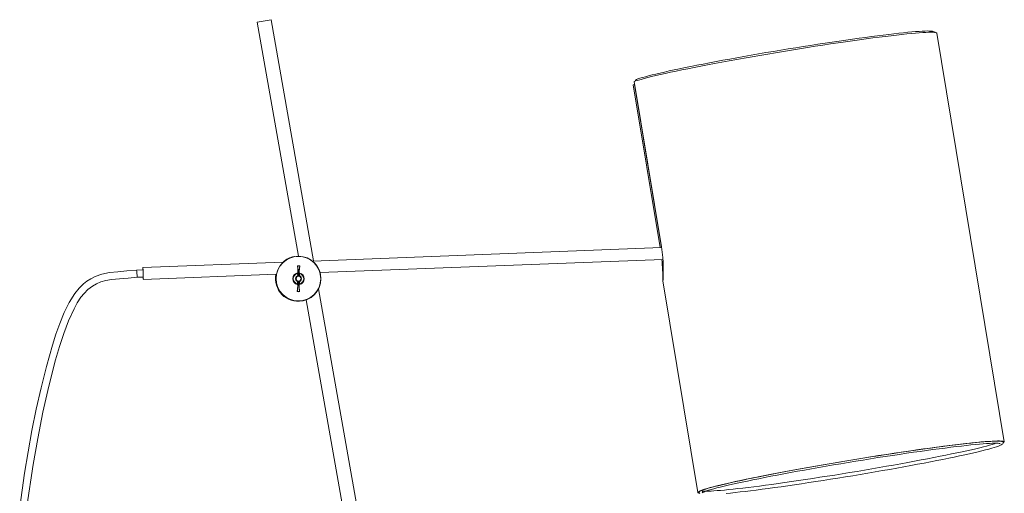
# Model space of a CAD drawing. Header units: millimetres. Extents: x -825 to 912, y -2402 to -37.
# Tile 2 of 4: x -561 to 269, y -1170 to -770. Entities that reach past the tile are written whole.
import ezdxf

# ---------------------------------------------------------------- set-up
doc = ezdxf.new("R2010")
doc.units = ezdxf.units.MM

msp = doc.modelspace()

# ---------------------------------------------------------------- linework, layer by layer
at = {"color": 7, "linetype": 'Continuous', "lineweight": 15}
for p, q in [((-361.25, -772.05), (-349.43, -769.97)), ((-361.25, -772.05), (-326.41, -969.63)), ((-313.52, -973.64), (-349.43, -769.97)), ((269.01, -1126.34), (211.97, -781.38)), ((-42.95, -824.68), (-43.96, -824.84)), ((-21.22, -962.39), (-43.96, -824.84)), ((-43.31, -822.21), (-20.26, -961.67)), ((-20.19, -962.35), (-42.95, -824.68)), ((-20.16, -962.35), (-314.62, -973.68)), ((-329.82, -969.95), (-330, -969.98)), ((-329.64, -969.92), (-329.82, -969.95)), ((-339.25, -974.63), (-457.57, -979.18)), ((-339.15, -974.53), (-339.34, -974.72)), ((-308.07, -983.44), (-19, -972.31)), ((-457.5, -981.18), (-462.85, -981.39)), ((-462.43, -987.38), (-457.27, -987.18)), ((-457.19, -989.18), (-345.04, -984.86)), ((-345.01, -984.73), (-345.07, -984.95)), ((-327.18, -983.82), (-327.19, -983.82)), ((-327.11, -983.81), (-327.14, -983.81)), ((-327.11, -984.31), (-326.6, -984.28)), ((-326.97, -986.13), (-327.11, -984.31)), ((-326.97, -986.13), (-326.47, -986.09)), ((-326.73, -983.28), (-326.69, -983.28)), ((-326.67, -986.15), (-326.72, -986.16)), ((-326.6, -984.28), (-326.47, -986.09)), ((-325.61, -982.61), (-326.03, -986.1)), ((-325.35, -984.34), (-325.54, -986.15)), ((-327.27, -993.42), (-327.24, -993.42)), ((-327.22, -992.91), (-327.04, -991.09)), ((-326.83, -993.96), (-326.87, -993.96)), ((-326.82, -994.6), (-326.54, -991.14)), ((-326.54, -991.14), (-326.72, -992.95)), ((-326.1, -991.15), (-325.6, -991.11)), ((-325.85, -991.08), (-325.8, -991.07)), ((-325.6, -991.11), (-325.47, -992.93)), ((-325.49, -993.44), (-325.49, -993.44)), ((-19.01, -990.53), (10.52, -1169.08)), ((-65.43, -2380.62), (-309.37, -997.17)), ((-323.4, -1007.41), (-323.22, -1007.37)), ((-323.22, -1007.37), (-323.04, -1007.34)), ((-319.91, -1006.51), (-77.62, -2380.62))]:
    msp.add_line(p, q, dxfattribs=at)
at = {"color": 8, "linetype": 'Continuous', "lineweight": 15}
for p, q in [((-326.95, -986.21), (-326.97, -986.13)), ((-326.47, -986.09), (-326.46, -986.13)), ((-325.81, -984.29), (-325.35, -984.34)), ((-327.04, -991.09), (-327.02, -991.01)), ((-326.53, -991.11), (-326.54, -991.14)), ((-326.1, -991.15), (-326.1, -991.11)), ((-325.93, -992.96), (-325.47, -992.93))]:
    msp.add_line(p, q, dxfattribs=at)
at = {"color": 7, "linetype": 'Continuous', "lineweight": 15, "flags": 128}
for points in [[(-43.31, -822.21), (-41.66, -821.64), (-39.67, -821.01), (-37.35, -820.34), (-34.71, -819.62), (-31.76, -818.85), (-28.49, -818.04), (-24.93, -817.19), (-21.08, -816.3), (-16.95, -815.37), (-12.55, -814.41), (-7.89, -813.42), (-2.99, -812.4), (2.14, -811.35), (7.48, -810.28), (13.03, -809.19), (18.77, -808.08), (24.68, -806.96), (30.74, -805.82), (36.94, -804.68), (43.27, -803.54), (49.7, -802.39), (56.23, -801.24), (62.82, -800.1), (69.47, -798.96), (76.15, -797.83), (82.85, -796.72), (89.55, -795.62), (96.23, -794.54), (102.87, -793.49), (109.46, -792.46), (115.98, -791.45), (122.41, -790.48), (128.74, -789.54), (134.93, -788.64), (140.99, -787.77), (146.9, -786.94), (152.62, -786.16), (158.17, -785.42), (163.51, -784.73), (168.63, -784.09), (173.52, -783.49), (178.16, -782.95), (182.55, -782.46), (186.67, -782.03), (190.52, -781.65), (194.07, -781.33), (197.32, -781.06), (200.26, -780.86), (202.89, -780.71), (205.2, -780.62), (207.17, -780.59), (208.82, -780.63), (210.12, -780.72), (211.08, -780.87), (211.69, -781.07), (211.96, -781.34), (211.97, -781.38)], [(210.67, -780.81), (210.34, -780.43), (209.9, -780.15), (209.35, -779.93), (208.48, -779.73), (207.27, -779.59), (205.86, -779.53), (204.06, -779.52), (202.01, -779.57), (199.68, -779.68), (197.07, -779.83), (194.19, -780.04), (191.04, -780.31), (187.63, -780.62), (183.96, -780.99), (180.05, -781.4), (175.9, -781.87), (171.52, -782.38), (166.92, -782.94), (162.12, -783.54), (157.12, -784.19), (151.94, -784.88), (146.6, -785.6), (141.09, -786.37), (135.44, -787.18), (129.66, -788.01), (123.76, -788.88), (117.77, -789.79), (111.68, -790.71), (105.53, -791.67), (99.32, -792.65), (93.06, -793.65), (86.79, -794.67), (80.5, -795.7), (74.21, -796.75), (67.95, -797.81), (61.72, -798.88), (55.54, -799.95), (49.43, -801.03), (43.4, -802.11), (37.47, -803.19), (31.64, -804.26), (25.95, -805.32), (20.38, -806.38), (14.98, -807.42), (9.73, -808.44), (4.67, -809.45), (-0.21, -810.44), (-4.88, -811.41), (-9.34, -812.35), (-13.57, -813.27), (-17.57, -814.15), (-21.33, -815.01), (-24.83, -815.83), (-28.07, -816.62), (-31.04, -817.37), (-33.74, -818.08), (-36.16, -818.76), (-38.29, -819.39), (-40.14, -819.98), (-41.29, -820.39)], [(-20.26, -961.67), (-19.61, -966.13), (-19.12, -970.65), (-18.82, -974.85), (-18.66, -978.85), (-18.63, -982.36), (-18.68, -985.43), (-18.77, -987.8), (-18.87, -989.52), (-18.95, -990.42), (-19, -990.53)], [(-457.46, -980.83), (-457.51, -979.95), (-457.55, -979.39), (-457.57, -979.18), (-457.58, -979.35), (-457.58, -979.87), (-457.56, -980.71), (-457.55, -981.13)], [(-327.05, -977.77), (-327.05, -977.76), (-327.04, -977.75), (-327.03, -977.75), (-327.02, -977.74), (-327.01, -977.73), (-326.99, -977.73), (-326.97, -977.72), (-326.95, -977.72)], [(-326.66, -982.6), (-326.85, -980.18), (-327.05, -977.77)], [(-326.95, -977.72), (-326.94, -977.9), (-326.88, -978.62), (-326.65, -981.48), (-326.56, -982.55)], [(-325.7, -982.56), (-325.69, -982.38), (-325.62, -981.67), (-325.35, -978.81), (-325.25, -977.74)], [(-325.15, -977.8), (-325.38, -980.2), (-325.61, -982.61)], [(-325.25, -977.74), (-325.23, -977.75), (-325.21, -977.75), (-325.19, -977.76), (-325.18, -977.76), (-325.17, -977.77), (-325.16, -977.78), (-325.15, -977.79), (-325.15, -977.8)], [(-462.85, -981.39), (-471.1, -982.1), (-478.71, -982.69), (-485.76, -983.47), (-492.13, -984.78), (-497.68, -986.73), (-501.57, -988.65), (-504.74, -990.66), (-507.53, -992.85), (-511.37, -996.69), (-514.83, -1001.02), (-519.66, -1008.77), (-523.87, -1017.27), (-527.62, -1026.37), (-530.88, -1035.53), (-533.78, -1044.6), (-538.96, -1062.85), (-543.46, -1080.69), (-547.5, -1098.61), (-551.14, -1116.62), (-554.42, -1134.72), (-557.37, -1152.88), (-561.47, -1181.5)], [(-555.34, -1181.04), (-550.11, -1145.5), (-546.28, -1123.39), (-541.94, -1101.37), (-536.97, -1079.39), (-531.19, -1057.14), (-527.92, -1045.93), (-524.32, -1034.88), (-520.29, -1024.15), (-515.62, -1013.94), (-512.96, -1009.12), (-509.83, -1004.34), (-507.2, -1001.03), (-504.03, -997.77), (-500.17, -994.8), (-496.77, -992.88), (-492.95, -991.31), (-488.71, -990.12), (-484.09, -989.31), (-477.38, -988.6), (-470.11, -988.04), (-462.43, -987.38)], [(-462.43, -987.38), (-462.42, -987.27), (-462.44, -986.81), (-462.48, -986.22), (-462.53, -985.4), (-462.6, -984.44), (-462.67, -983.46), (-462.73, -982.63), (-462.78, -982.02), (-462.83, -981.52), (-462.85, -981.39), (-462.85, -981.4)], [(-457.32, -987.23), (-457.28, -988), (-457.23, -988.73), (-457.2, -989.12), (-457.18, -989.14), (-457.18, -988.79), (-457.19, -988.11), (-457.21, -987.13), (-457.25, -985.93), (-457.3, -984.6), (-457.35, -983.24), (-457.41, -981.96), (-457.46, -980.83), (-457.46, -980.83)], [(-327, -983.77), (-327.06, -983.79), (-327.14, -983.81)], [(-326.66, -982.6), (-326.66, -982.59), (-326.65, -982.58), (-326.64, -982.57), (-326.63, -982.57), (-326.62, -982.56), (-326.6, -982.56), (-326.58, -982.55), (-326.56, -982.55)], [(-326.47, -986.09), (-326.55, -984.52), (-326.66, -982.6)], [(-325.64, -983.65), (-325.69, -983.59), (-325.73, -983.5)], [(-325.7, -982.56), (-325.68, -982.56), (-325.67, -982.57), (-325.65, -982.57), (-325.63, -982.58), (-325.62, -982.59), (-325.61, -982.6), (-325.61, -982.61), (-325.61, -982.61)], [(-327.34, -999.43), (-327.08, -997.03), (-326.82, -994.6)], [(-327.16, -993.45), (-327.23, -993.43), (-327.27, -993.42)], [(-327.25, -993.43), (-327.25, -993.43), (-327.24, -993.43), (-327.23, -993.43), (-327.21, -993.44), (-327.17, -993.46), (-327.1, -993.49), (-327.02, -993.56)], [(-326.72, -994.66), (-326.74, -994.83), (-326.82, -995.55), (-327.13, -998.42), (-327.24, -999.49)], [(-326.72, -994.66), (-326.74, -994.65), (-326.76, -994.65), (-326.78, -994.64), (-326.79, -994.64), (-326.81, -994.63), (-326.81, -994.62), (-326.82, -994.61), (-326.82, -994.6)], [(-326.72, -992.95), (-326.74, -993.18), (-326.75, -993.27)], [(-326.1, -991.15), (-325.95, -992.71), (-325.77, -994.62)], [(-325.77, -994.62), (-325.77, -994.63), (-325.78, -994.63), (-325.79, -994.64), (-325.8, -994.65), (-325.81, -994.66), (-325.83, -994.66), (-325.85, -994.67), (-325.87, -994.67)], [(-325.54, -999.51), (-325.55, -999.33), (-325.6, -998.61), (-325.79, -995.74), (-325.87, -994.67)], [(-325.77, -994.62), (-325.61, -997.05), (-325.45, -999.46)], [(-327.24, -999.49), (-327.26, -999.48), (-327.28, -999.48), (-327.3, -999.47), (-327.31, -999.47), (-327.32, -999.46), (-327.33, -999.45), (-327.34, -999.44), (-327.34, -999.43)], [(-325.45, -999.46), (-325.45, -999.47), (-325.45, -999.47), (-325.46, -999.48), (-325.47, -999.49), (-325.49, -999.5), (-325.5, -999.5), (-325.52, -999.51), (-325.54, -999.51)], [(11.78, -1169.66), (11.41, -1169.59), (10.79, -1169.38), (10.53, -1169.12), (10.61, -1168.79), (11.03, -1168.41), (11.81, -1167.97), (12.93, -1167.48), (14.39, -1166.93), (16.19, -1166.34), (18.32, -1165.69), (20.78, -1164.99), (23.56, -1164.25), (26.66, -1163.46), (30.06, -1162.63), (33.75, -1161.76), (37.73, -1160.85), (41.99, -1159.91), (46.51, -1158.93), (51.28, -1157.93), (56.29, -1156.89), (61.52, -1155.83), (66.97, -1154.75), (72.61, -1153.65), (78.43, -1152.54), (84.42, -1151.41), (90.56, -1150.27), (96.83, -1149.12), (103.21, -1147.97), (109.7, -1146.82), (116.26, -1145.67), (122.89, -1144.53), (129.56, -1143.4), (136.27, -1142.28), (142.98, -1141.17), (149.68, -1140.08), (156.35, -1139.01), (162.98, -1137.96), (169.55, -1136.94), (176.04, -1135.95), (182.43, -1134.99), (188.71, -1134.07), (194.85, -1133.18), (200.84, -1132.33), (206.67, -1131.53), (212.32, -1130.76), (217.78, -1130.04), (223.02, -1129.37), (228.04, -1128.75), (232.82, -1128.18), (237.35, -1127.67), (241.62, -1127.2), (245.61, -1126.79), (249.32, -1126.44), (252.73, -1126.15), (255.84, -1125.91), (258.63, -1125.73), (261.1, -1125.62), (263.25, -1125.56), (265.06, -1125.56), (266.54, -1125.62), (267.67, -1125.74), (268.46, -1125.92), (268.91, -1126.16), (269, -1126.45), (269, -1126.45)], [(11.5, -1168.91), (11.59, -1168.63), (12.02, -1168.25), (12.78, -1167.82), (13.9, -1167.33), (15.35, -1166.79), (17.13, -1166.19), (19.25, -1165.55), (21.69, -1164.86), (24.45, -1164.12), (27.52, -1163.34), (30.9, -1162.52), (34.56, -1161.65), (38.51, -1160.75), (42.74, -1159.82), (47.22, -1158.85), (51.96, -1157.85), (56.93, -1156.82), (62.12, -1155.77), (67.52, -1154.7), (73.12, -1153.61), (78.9, -1152.5), (84.84, -1151.38), (90.93, -1150.25), (97.16, -1149.11), (103.49, -1147.97), (109.93, -1146.83), (116.44, -1145.69), (123.02, -1144.56), (129.64, -1143.43), (136.29, -1142.32), (142.95, -1141.22), (149.6, -1140.14), (156.23, -1139.08), (162.81, -1138.04), (169.33, -1137.03), (175.76, -1136.04), (182.1, -1135.09), (188.33, -1134.17), (194.43, -1133.29), (200.38, -1132.45), (206.16, -1131.65), (211.77, -1130.89), (217.18, -1130.18), (222.38, -1129.51), (227.36, -1128.9), (232.11, -1128.33), (236.6, -1127.82), (240.84, -1127.36), (244.8, -1126.95), (248.48, -1126.6), (251.87, -1126.31), (254.95, -1126.08), (257.72, -1125.9), (260.18, -1125.79), (262.31, -1125.73), (264.11, -1125.73), (265.57, -1125.79), (266.7, -1125.91), (267.48, -1126.09), (267.92, -1126.32), (268.02, -1126.5)], [(262.11, -1127.48), (260.67, -1127.96), (258.79, -1128.54), (256.59, -1129.16), (254.1, -1129.84), (251.32, -1130.55), (248.26, -1131.31), (244.93, -1132.11), (241.33, -1132.94), (237.48, -1133.8), (233.39, -1134.7), (229.07, -1135.62), (224.52, -1136.57), (219.77, -1137.55), (214.82, -1138.55), (209.68, -1139.56), (204.36, -1140.59), (198.89, -1141.64), (193.27, -1142.7), (187.52, -1143.76), (181.65, -1144.84), (175.68, -1145.91), (169.61, -1146.99), (163.48, -1148.06), (157.28, -1149.13), (151.04, -1150.2), (144.77, -1151.25), (138.49, -1152.29), (132.21, -1153.32), (125.95, -1154.33), (119.72, -1155.32), (113.54, -1156.28), (107.43, -1157.23), (101.39, -1158.14), (95.45, -1159.03), (89.62, -1159.88), (83.91, -1160.7), (78.33, -1161.49), (72.91, -1162.23), (67.65, -1162.94), (62.57, -1163.61), (57.68, -1164.23), (52.99, -1164.81), (48.52, -1165.35), (44.27, -1165.83), (40.26, -1166.27), (36.49, -1166.66), (32.98, -1167), (29.73, -1167.29), (26.76, -1167.52), (24.06, -1167.71), (21.66, -1167.84), (19.56, -1167.92), (17.76, -1167.94), (16.29, -1167.92), (15.14, -1167.85), (14.43, -1167.76), (14.05, -1167.68), (13.96, -1167.64), (14.07, -1167.72), (14.31, -1168), (14.48, -1168.56), (14.39, -1169.08), (14.26, -1169.3), (14.24, -1169.32), (14.39, -1169.22), (14.79, -1168.99), (15.49, -1168.67), (16.53, -1168.25), (17.91, -1167.77), (19.61, -1167.22), (21.63, -1166.62), (23.95, -1165.97), (26.57, -1165.28), (29.47, -1164.54), (32.65, -1163.77), (36.09, -1162.96), (39.79, -1162.11), (43.75, -1161.24), (47.94, -1160.33), (52.36, -1159.39), (56.99, -1158.43), (61.83, -1157.45), (66.87, -1156.44), (72.08, -1155.42), (77.46, -1154.38), (83, -1153.33), (88.68, -1152.27), (94.48, -1151.2), (100.4, -1150.12), (106.41, -1149.05), (112.51, -1147.97), (118.67, -1146.9), (124.89, -1145.83), (131.14, -1144.77), (137.42, -1143.72), (143.7, -1142.68), (149.97, -1141.67), (156.22, -1140.66), (162.43, -1139.68), (168.59, -1138.73), (174.67, -1137.8), (180.67, -1136.89), (186.56, -1136.02), (192.35, -1135.18), (198, -1134.38), (203.51, -1133.61), (208.86, -1132.88), (214.05, -1132.19), (219.05, -1131.54), (223.86, -1130.93), (228.45, -1130.37), (232.83, -1129.86), (236.99, -1129.39), (240.9, -1128.97), (244.56, -1128.61), (247.96, -1128.29), (251.09, -1128.02), (253.95, -1127.81), (256.51, -1127.65), (258.79, -1127.54), (260.76, -1127.48), (262.43, -1127.48), (263.76, -1127.52), (264.76, -1127.61), (265.31, -1127.7), (265.55, -1127.76), (265.54, -1127.76)], [(34.45, -1169.87), (38.08, -1169.51), (41.97, -1169.1), (46.09, -1168.65), (50.44, -1168.14), (55.01, -1167.59), (59.79, -1166.99), (64.77, -1166.35), (69.93, -1165.66), (75.26, -1164.94), (80.75, -1164.18), (86.38, -1163.38), (92.15, -1162.54), (98.03, -1161.68), (104.02, -1160.78), (110.09, -1159.85), (116.24, -1158.9), (122.44, -1157.92), (128.69, -1156.93), (134.97, -1155.91), (141.26, -1154.88), (147.54, -1153.83), (153.81, -1152.77), (160.04, -1151.7), (166.22, -1150.63), (172.34, -1149.55), (178.38, -1148.47), (184.33, -1147.4), (190.17, -1146.33), (195.88, -1145.26), (201.46, -1144.21), (206.89, -1143.16), (212.15, -1142.13), (217.24, -1141.12), (222.13, -1140.13), (226.83, -1139.16), (231.31, -1138.21), (235.58, -1137.29), (239.6, -1136.4), (243.39, -1135.55), (246.92, -1134.72), (250.19, -1133.93), (253.19, -1133.17), (255.92, -1132.46), (258.38, -1131.78), (260.54, -1131.14), (262.43, -1130.54), (264.02, -1129.98), (265.35, -1129.45), (266.42, -1128.92), (267.33, -1128.29), (267.69, -1127.87), (267.96, -1127.32), (267.99, -1127.22)], [(267.99, -1127.22), (268.02, -1126.52), (268.02, -1126.51)], [(11.5, -1168.85), (11.71, -1169.5), (12.1, -1169.98)]]:
    msp.add_lwpolyline(points, dxfattribs=at)
at = {"color": 8, "linetype": 'Continuous', "lineweight": 15, "flags": 128}
for points in [[(-326.67, -983.47), (-326.68, -983.33), (-326.69, -983.28)], [(-326.55, -982.67), (-326.55, -982.79), (-326.52, -983.25), (-326.42, -985.09), (-326.37, -986.12)], [(-326.13, -986.12), (-325.94, -984.6), (-325.71, -982.69)], [(-326.44, -991.12), (-326.56, -992.63), (-326.71, -994.53)], [(-325.87, -994.54), (-325.88, -994.43), (-325.93, -993.97), (-326.1, -992.14), (-326.19, -991.12)]]:
    msp.add_lwpolyline(points, dxfattribs=at)
at = {"color": 7, "linetype": 'Continuous', "lineweight": 15}
for centre, radius in [((-326.34, -988.63), 19), ((-326.34, -988.63), 18.8), ((-326.24, -988.61), 2.5), ((-326.23, -988.61), 2.05)]:
    msp.add_circle(centre, radius, dxfattribs=at)
for centre, radius, start, end in [((-40.97, -821.71), 1.34, 103.7184, 187.50667), ((-326.7, -988.69), 19, 100.0002, 131.8575), ((-326.52, -988.66), 19, 100.0002, 132.40584), ((-326.52, -988.66), 19, 100.00017, 132.4024), ((-326.43, -988.64), 19, 100.00015, 132.02448), ((-326.43, -988.64), 19, 100.00012, 132.02451), ((-326.95, -977.76), 0.1, 93.69968, 182.76739), ((58.53, -958.2), 386.08, 182.90539, 183.72469), ((-326.25, -988.61), 10.96, 84.75278, 93.69967), ((-326.25, -988.61), 10.92, 84.75278, 93.69967), ((-325.18, -977.7), 0.0646, 166.4314, 177.06585), ((-325.25, -977.79), 0.1, 354.59706, 84.7528), ((-202.62, -989.58), 183.62, 359.69839, 5.38665), ((-326.7, -988.69), 19, 168.3873, 279.99634), ((-326.52, -988.66), 19, 168.46493, 279.99609), ((-326.52, -988.66), 19, 168.46288, 279.99583), ((-326.43, -988.65), 19, 168.79508, 279.99605), ((-326.34, -988.63), 4.89, 100.00475, 260.37183), ((-326.3, -988.62), 4.89, 99.55967, 258.89674), ((-326.29, -988.62), 4.39, 100.77968, 257.67672), ((-327.19, -983.31), 0.5, 279.55528, 322.52504), ((-332.74, -984.04), 5.64, 357.17847, 2.34143), ((-327.21, -983.33), 0.48, 295.44166, 5.62956), ((-366.31, -987.09), 39.81, 4.04814, 5.20839), ((-326.57, -982.58), 0.093, 191.00719, 278.56676), ((-326.21, -988.61), 6.07, 85.17684, 93.27561), ((-332.24, -982.92), 5.69, 2.44284, 3.70735), ((-326.21, -988.61), 5.94, 85.17684, 93.27561), ((-322.45, -954.38), 31.92, 263.56659, 264.45213), ((-331.55, -982.11), 5.86, 354.36841, 355.59797), ((-325.7, -982.6), 0.0909, 259.57758, 348.54255), ((-325.26, -983.34), 0.5, 219.08211, 258.89714), ((-326.3, -988.62), 4.89, 279.55967, 78.89674), ((-326.29, -988.62), 4.39, 280.77968, 77.67672), ((-305.28, -984.01), 20.07, 179.48895, 180.94024), ((63.47, -1030.07), 392.01, 174.71571, 175.51779), ((-327.37, -993.91), 0.5, 354.22714, 78.89536), ((-332.95, -993.03), 5.73, 356.14285, 1.25539), ((-327.33, -993.91), 0.5, 354.22714, 78.89536), ((-323.56, -957.91), 35.18, 264.02413, 264.84908), ((-323.38, -956.1), 35.18, 264.02413, 264.84908), ((-327.29, -993.88), 0.416, 348.85529, 49.759), ((-326.73, -994.62), 0.0931, 79.96133, 167.588), ((-332.52, -994.12), 5.82, 354.75889, 355.99348), ((-326.21, -988.61), 6.07, 265.17684, 273.27561), ((-326.21, -988.61), 5.94, 265.17684, 273.27561), ((-331.54, -994.95), 5.68, 2.84538, 4.11226), ((-325.86, -994.63), 0.091, 9.77585, 98.79455), ((-325.4, -993.93), 0.5, 99.55546, 147.22889), ((-294.96, -994.12), 30.54, 177.76738, 178.72613), ((-327.24, -999.44), 0.1, 175.65481, 264.7528), ((-326.25, -988.62), 10.96, 264.75278, 273.69967), ((-326.25, -988.62), 10.92, 264.75278, 273.69967), ((-325.54, -999.46), 0.1, 273.69968, 3.84779), ((-325.48, -999.55), 0.0598, 181.19905, 192.45715), ((267.06, -1125.16), 2.34, 294.37962, 326.31454)]:
    msp.add_arc(centre, radius, start, end, dxfattribs=at)
at = {"color": 8, "linetype": 'Continuous', "lineweight": 15}
for centre, radius, start, end in [((-327.72, -977.76), 0.769, 2.85752, 7.04209), ((-326.03, -977.66), 0.786, 353.93086, 358.00735), ((-327.23, -983.32), 0.5, 296.46388, 4.22975), ((-327.19, -983.31), 0.5, 322.52517, 4.22825), ((-338.94, -992.17), 12.24, 351.58435, 354.82673), ((-328.05, -999.42), 0.805, 351.53247, 355.55993), ((-326.31, -999.57), 0.776, 0.37198, 4.53547)]:
    msp.add_arc(centre, radius, start, end, dxfattribs=at)

doc.saveas('drawing.dxf')
